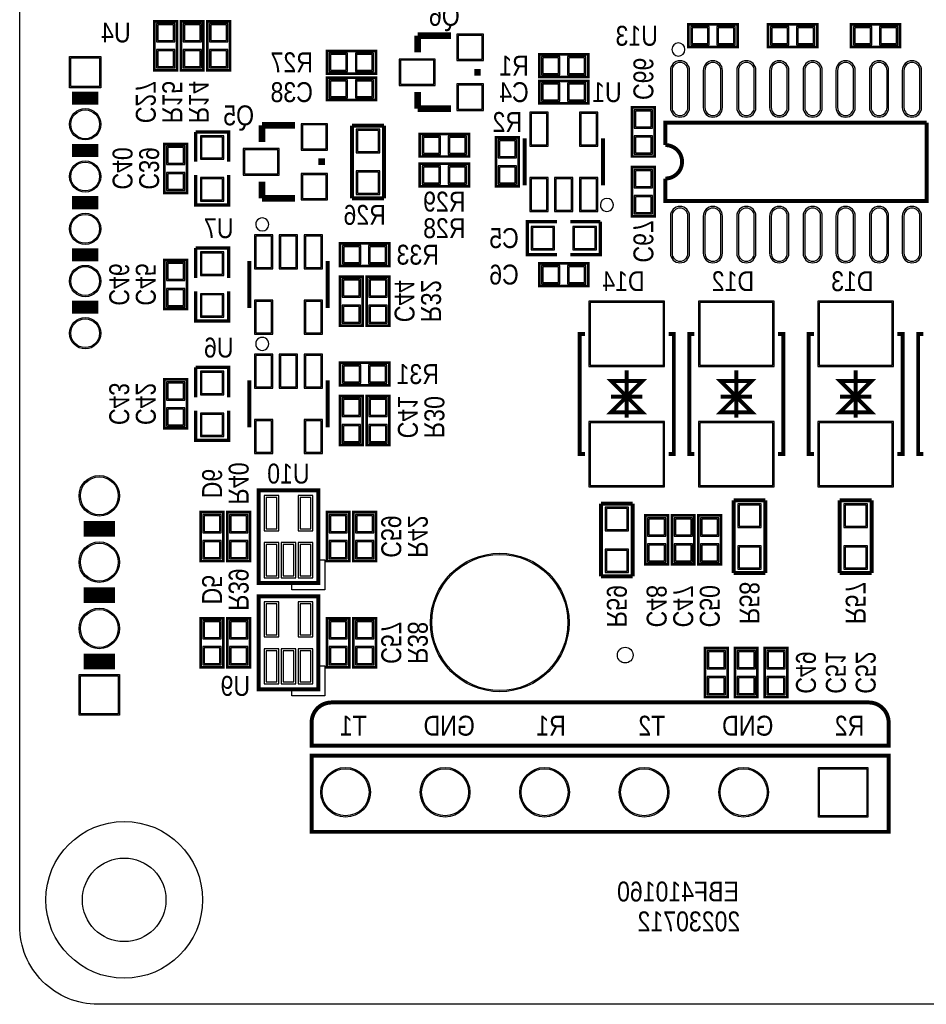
# Model space of a CAD drawing. Extents: x 0 to 137, y 0 to 82.
# Tile 1 of 8: x 0 to 35, y 0 to 38. Entities that reach past the tile are written whole.
import ezdxf
from ezdxf.enums import TextEntityAlignment as Align

# ---------------------------------------------------------------- set-up
doc = ezdxf.new("R2010")
doc.units = 0
for name, color, linetype in [('BG_OUTLINE', 3, 'CONTINUOUS'), ('BG_SILKSCREEN_BOTTOM', 51, 'CONTINUOUS'), ('PG_SILKSCREEN_BOTTOM', 150, 'CONTINUOUS'), ('PIN_BOTTOM', 12, 'CONTINUOUS'), ('PIN_SOLDERMASK_BOTTOM', 231, 'CONTINUOUS'), ('RD_SILKSCREEN_BOTTOM', 1, 'CONTINUOUS')]:
    doc.layers.add(name, color=color, linetype=linetype)

msp = doc.modelspace()

# ---------------------------------------------------------------- linework, layer by layer
at = {"layer": 'BG_OUTLINE'}
msp.add_lwpolyline([(2.999994, 81.999836), (133.999732, 81.999836, -0.414214), (136.999726, 78.999842), (136.999726, 2.999994, -0.414214), (133.999732, 0), (2.999994, 0, -0.414214), (0, 2.999994), (0, 78.999842, -0.414214)], format="xyb", close=True, dxfattribs=at)
at = {"layer": 'BG_SILKSCREEN_BOTTOM', "const_width": 0.1524}
msp.add_lwpolyline([(11.938, 11.557), (32.502348, 11.557, -0.414214), (33.264348, 10.795), (33.264348, 9.906), (11.176, 9.906), (11.176, 10.795, -0.414214), (11.938, 11.557)], format="xyb", dxfattribs=at)
msp.add_lwpolyline([(33.264348, 8.636), (33.264348, 6.604), (11.176, 6.604), (11.176, 9.525), (33.264348, 9.525), (33.264348, 8.636)], dxfattribs=at)
at = {"layer": 'PG_SILKSCREEN_BOTTOM'}
for points, const_width in [([(6.0198, 35.7632), (6.0198, 37.6428), (5.1562, 37.6428), (5.1562, 35.7632), (6.0198, 35.7632)], 0.1016), ([(6.1722, 37.6428), (6.1722, 35.7632), (7.0358, 35.7632), (7.0358, 37.6428), (6.1722, 37.6428)], 0.1016), ([(8.0518, 35.7632), (8.0518, 37.6428), (7.1882, 37.6428), (7.1882, 35.7632), (8.0518, 35.7632)], 0.1016), ([(27.4828, 37.5158), (25.6032, 37.5158), (25.6032, 36.6522), (27.4828, 36.6522), (27.4828, 37.5158)], 0.1016), ([(30.5308, 37.5158), (28.6512, 37.5158), (28.6512, 36.6522), (30.5308, 36.6522), (30.5308, 37.5158)], 0.1016), ([(31.8262, 36.6522), (33.7058, 36.6522), (33.7058, 37.5158), (31.8262, 37.5158), (31.8262, 36.6522)], 0.1016), ([(15.24, 36.449), (15.24, 37.084)], 0.254), ([(15.24, 37.084), (16.51, 37.084)], 0.254), ([(13.6398, 36.4998), (11.7602, 36.4998), (11.7602, 35.6362), (13.6398, 35.6362), (13.6398, 36.4998)], 0.1016), ([(21.7678, 36.3728), (19.8882, 36.3728), (19.8882, 35.5092), (21.7678, 35.5092), (21.7678, 36.3728)], 0.1016), ([(17.526, 35.814), (17.526, 35.56)], 0.254), ([(13.6398, 35.4838), (11.7602, 35.4838), (11.7602, 34.6202), (13.6398, 34.6202), (13.6398, 35.4838)], 0.1016), ([(19.8882, 34.4932), (21.7678, 34.4932), (21.7678, 35.3568), (19.8882, 35.3568), (19.8882, 34.4932)], 0.1016), ([(3.007995, 34.694089), (2.007997, 34.694089)], 0.499999), ([(15.24, 34.925), (15.24, 34.29)], 0.254), ([(15.24, 34.29), (16.51, 34.29)], 0.254), ([(23.4442, 34.3408), (23.4442, 32.4612), (24.3078, 32.4612), (24.3078, 34.3408), (23.4442, 34.3408)], 0.1016), ([(9.271, 33.02), (9.271, 33.655)], 0.254), ([(9.271, 33.655), (10.541, 33.655)], 0.254), ([(12.7254, 33.6423), (12.7254, 30.861)], 0.1524), ([(13.9446, 33.6423), (12.7254, 33.6423)], 0.1524), ([(13.9446, 30.861), (13.9446, 33.6423)], 0.1524), ([(24.71801, 33.257998), (24.71801, 33.757997), (34.71799, 33.757997)], 0.150012), ([(8.001, 32.258), (8.001, 33.401), (6.731, 33.401)], 0.127), ([(6.731, 33.401), (6.731, 32.258)], 0.127), ([(15.3162, 32.4612), (17.1958, 32.4612), (17.1958, 33.3248), (15.3162, 33.3248), (15.3162, 32.4612)], 0.1016), ([(19.1008, 31.3182), (19.1008, 33.1978), (18.2372, 33.1978), (18.2372, 31.3182), (19.1008, 31.3182)], 0.1016), ([(19.328003, 33.157998), (19.328003, 31.358002)], 0.150012), ([(22.327997, 31.358002), (22.327997, 33.157998)], 0.150012), ([(3.007995, 32.694093), (2.007997, 32.694093)], 0.499999), ([(5.5372, 32.9438), (5.5372, 31.0642), (6.4008, 31.0642), (6.4008, 32.9438), (5.5372, 32.9438)], 0.1016), ([(11.557, 32.385), (11.557, 32.131)], 0.254), ([(17.1958, 32.1818), (15.3162, 32.1818), (15.3162, 31.3182), (17.1958, 31.3182), (17.1958, 32.1818)], 0.1016), ([(24.3078, 30.1752), (24.3078, 32.0548), (23.4442, 32.0548), (23.4442, 30.1752), (24.3078, 30.1752)], 0.1016), ([(6.731, 31.75), (6.731, 30.607), (8.001, 30.607), (8.001, 31.75)], 0.127), ([(9.271, 31.496), (9.271, 30.861)], 0.254), ([(2.007997, 30.694097), (3.007995, 30.694097)], 0.499999), ([(9.271, 30.861), (10.541, 30.861)], 0.254), ([(12.7254, 30.861), (13.9446, 30.861)], 0.1524), ([(20.574, 29.972), (19.431, 29.972), (19.431, 28.702), (20.574, 28.702)], 0.127), ([(21.082, 28.702), (22.225, 28.702), (22.225, 29.972)], 0.127), ([(22.225, 29.972), (21.082, 29.972)], 0.127), ([(12.2682, 28.2702), (14.1478, 28.2702), (14.1478, 29.1338), (12.2682, 29.1338), (12.2682, 28.2702)], 0.1016), ([(2.007997, 28.694101), (3.007995, 28.694101)], 0.499999), ([(8.001, 27.813), (8.001, 28.956), (6.731, 28.956)], 0.127), ([(6.731, 28.956), (6.731, 27.813)], 0.127), ([(5.5372, 28.4988), (5.5372, 26.6192), (6.4008, 26.6192), (6.4008, 28.4988), (5.5372, 28.4988)], 0.1016), ([(8.787003, 28.458998), (8.787003, 26.659002)], 0.150012), ([(11.786997, 26.659002), (11.786997, 28.458998)], 0.150012), ([(21.7678, 28.3718), (19.8882, 28.3718), (19.8882, 27.5082), (21.7678, 27.5082), (21.7678, 28.3718)], 0.1016), ([(13.1318, 25.9842), (13.1318, 27.8638), (12.2682, 27.8638), (12.2682, 25.9842), (13.1318, 25.9842)], 0.1016), ([(13.2842, 27.8638), (13.2842, 25.9842), (14.1478, 25.9842), (14.1478, 27.8638), (13.2842, 27.8638)], 0.1016), ([(6.731, 27.305), (6.731, 26.162), (8.001, 26.162), (8.001, 27.305)], 0.127), ([(2.007997, 26.694105), (3.007995, 26.694105)], 0.499999), ([(21.641003, 25.667995), (21.441004, 25.667995), (21.441004, 21.068005), (21.641003, 21.068005)], 0.150012), ([(24.840997, 25.667995), (25.040996, 25.667995), (25.040996, 21.068005), (24.840997, 21.068005)], 0.150012), ([(25.832003, 25.667995), (25.632004, 25.667995), (25.632004, 21.068005), (25.832003, 21.068005)], 0.150012), ([(29.031997, 25.667995), (29.231996, 25.667995), (29.231996, 21.068005), (29.031997, 21.068005)], 0.150012), ([(30.404003, 25.667995), (30.204004, 25.667995), (30.204004, 21.068005), (30.404003, 21.068005)], 0.150012), ([(33.603997, 25.667995), (33.803996, 25.667995), (33.803996, 21.068005), (33.603997, 21.068005)], 0.150012), ([(34.595003, 25.667995), (34.395004, 25.667995), (34.395004, 21.068005), (34.595003, 21.068005)], 0.150012), ([(12.2682, 23.6982), (14.1478, 23.6982), (14.1478, 24.5618), (12.2682, 24.5618), (12.2682, 23.6982)], 0.1016), ([(8.001, 23.241), (8.001, 24.384), (6.731, 24.384)], 0.127), ([(6.731, 24.384), (6.731, 23.241)], 0.127), ([(23.241, 24.267998), (23.241, 22.468002)], 0.150012), ([(27.432, 24.267998), (27.432, 22.468002)], 0.150012), ([(32.004, 24.267998), (32.004, 22.468002)], 0.150012), ([(5.5372, 23.9268), (5.5372, 22.0472), (6.4008, 22.0472), (6.4008, 23.9268), (5.5372, 23.9268)], 0.1016), ([(8.787003, 23.886998), (8.787003, 22.087002)], 0.150012), ([(11.786997, 22.087002), (11.786997, 23.886998)], 0.150012), ([(22.641001, 23.867999), (23.840999, 23.867999), (23.241, 23.268), (22.641001, 23.867999)], 0.150012), ([(26.832001, 23.867999), (28.031999, 23.867999), (27.432, 23.268), (26.832001, 23.867999)], 0.150012), ([(31.404001, 23.867999), (32.603999, 23.867999), (32.004, 23.268), (31.404001, 23.867999)], 0.150012), ([(23.840999, 22.668001), (22.641001, 22.668001), (23.241, 23.268), (23.840999, 22.668001)], 0.150012), ([(28.031999, 22.668001), (26.832001, 22.668001), (27.432, 23.268), (28.031999, 22.668001)], 0.150012), ([(32.603999, 22.668001), (31.404001, 22.668001), (32.004, 23.268), (32.603999, 22.668001)], 0.150012), ([(13.1318, 21.4122), (13.1318, 23.2918), (12.2682, 23.2918), (12.2682, 21.4122), (13.1318, 21.4122)], 0.1016), ([(13.2842, 23.2918), (13.2842, 21.4122), (14.1478, 21.4122), (14.1478, 23.2918), (13.2842, 23.2918)], 0.1016), ([(22.641001, 23.268), (23.840999, 23.268)], 0.150012), ([(23.840999, 23.268), (22.641001, 23.268)], 0.150012), ([(26.832001, 23.268), (28.031999, 23.268)], 0.150012), ([(28.031999, 23.268), (26.832001, 23.268)], 0.150012), ([(31.404001, 23.268), (32.603999, 23.268)], 0.150012), ([(32.603999, 23.268), (31.404001, 23.268)], 0.150012), ([(6.731, 22.733), (6.731, 21.59), (8.001, 21.59), (8.001, 22.733)], 0.127), ([(11.43, 19.685), (9.144, 19.685), (9.144, 16.129), (11.43, 16.129), (11.43, 19.685)], 0.1524), ([(22.2504, 19.1643), (22.2504, 16.383)], 0.1524), ([(23.4696, 19.1643), (22.2504, 19.1643)], 0.1524), ([(23.4696, 16.383), (23.4696, 19.1643)], 0.1524), ([(27.3304, 19.2913), (27.3304, 16.51)], 0.1524), ([(28.5496, 19.2913), (27.3304, 19.2913)], 0.1524), ([(28.5496, 16.51), (28.5496, 19.2913)], 0.1524), ([(31.3944, 19.2913), (31.3944, 16.51)], 0.1524), ([(32.6136, 19.2913), (31.3944, 19.2913)], 0.1524), ([(32.6136, 16.51), (32.6136, 19.2913)], 0.1524), ([(6.9342, 18.8468), (6.9342, 16.9672), (7.7978, 16.9672), (7.7978, 18.8468), (6.9342, 18.8468)], 0.1016), ([(8.8138, 16.9672), (8.8138, 18.8468), (7.9502, 18.8468), (7.9502, 16.9672), (8.8138, 16.9672)], 0.1016), ([(11.7602, 18.8468), (11.7602, 16.9672), (12.6238, 16.9672), (12.6238, 18.8468), (11.7602, 18.8468)], 0.1016), ([(12.7762, 18.8468), (12.7762, 16.9672), (13.6398, 16.9672), (13.6398, 18.8468), (12.7762, 18.8468)], 0.1016), ([(2.448001, 18.200141), (3.647999, 18.200141)], 0.599999), ([(24.8158, 16.8402), (24.8158, 18.7198), (23.9522, 18.7198), (23.9522, 16.8402), (24.8158, 16.8402)], 0.1016), ([(25.8318, 16.8402), (25.8318, 18.7198), (24.9682, 18.7198), (24.9682, 16.8402), (25.8318, 16.8402)], 0.1016), ([(26.8478, 16.8402), (26.8478, 18.7198), (25.9842, 18.7198), (25.9842, 16.8402), (26.8478, 16.8402)], 0.1016), ([(22.2504, 16.383), (23.4696, 16.383)], 0.1524), ([(27.3304, 16.51), (28.5496, 16.51)], 0.1524), ([(31.3944, 16.51), (32.6136, 16.51)], 0.1524), ([(3.647999, 15.660141), (2.448001, 15.660141)], 0.599999), ([(11.43, 15.621), (9.144, 15.621), (9.144, 12.065), (11.43, 12.065), (11.43, 15.621)], 0.1524), ([(6.9342, 14.7828), (6.9342, 12.9032), (7.7978, 12.9032), (7.7978, 14.7828), (6.9342, 14.7828)], 0.1016), ([(8.8138, 12.9032), (8.8138, 14.7828), (7.9502, 14.7828), (7.9502, 12.9032), (8.8138, 12.9032)], 0.1016), ([(11.7602, 14.7828), (11.7602, 12.9032), (12.6238, 12.9032), (12.6238, 14.7828), (11.7602, 14.7828)], 0.1016), ([(12.7762, 14.7828), (12.7762, 12.9032), (13.6398, 12.9032), (13.6398, 14.7828), (12.7762, 14.7828)], 0.1016), ([(26.2382, 13.6398), (26.2382, 11.7602), (27.1018, 11.7602), (27.1018, 13.6398), (26.2382, 13.6398)], 0.1016), ([(28.2448, 11.7602), (28.2448, 13.6398), (27.3812, 13.6398), (27.3812, 11.7602), (28.2448, 11.7602)], 0.1016), ([(28.5242, 13.6398), (28.5242, 11.7602), (29.3878, 11.7602), (29.3878, 13.6398), (28.5242, 13.6398)], 0.1016), ([(3.647999, 13.120141), (2.448001, 13.120141)], 0.599999)]:
    msp.add_lwpolyline(points, dxfattribs=dict(at, const_width=const_width))
for points in [[(25.467996, 36.557991, 1), (24.968004, 36.558009, 1)], [(22.728987, 30.607, 1), (22.229017, 30.606991, 1)], [(9.536989, 29.858995, 1), (9.037011, 29.859005, 1)], [(9.536989, 25.286995, 1), (9.037011, 25.287005, 1)]]:
    msp.add_lwpolyline(points, format="xyb", close=True, dxfattribs=at)
at = {"layer": 'PG_SILKSCREEN_BOTTOM', "const_width": 0.150012}
msp.add_lwpolyline([(34.71799, 33.757997), (34.71799, 30.758003), (24.71801, 30.758003), (24.71801, 31.617895, 0.999984), (24.71801, 32.898105), (24.71801, 33.257998)], format="xyb", dxfattribs=at)
at = {"layer": 'PG_SILKSCREEN_BOTTOM'}
for points in [[(11.43, 17.018), (11.684, 17.018), (11.684, 15.875), (10.414, 15.875), (10.414, 16.129), (11.43, 16.129)], [(11.43, 12.954), (11.684, 12.954), (11.684, 11.811), (10.414, 11.811), (10.414, 12.065), (11.43, 12.065)]]:
    msp.add_lwpolyline(points, close=True, dxfattribs=at)
at = {"layer": 'PIN_BOTTOM'}
for points in [[(5.288305, 36.903177), (5.887695, 36.903177), (5.887695, 37.502567), (5.288305, 37.502567)], [(6.903695, 37.502567), (6.304305, 37.502567), (6.304305, 36.903177), (6.903695, 36.903177)], [(7.320305, 36.903177), (7.919695, 36.903177), (7.919695, 37.502567), (7.320305, 37.502567)], [(26.342823, 36.784305), (26.342823, 37.383695), (25.743433, 37.383695), (25.743433, 36.784305)], [(27.342567, 36.784305), (27.342567, 37.383695), (26.743177, 37.383695), (26.743177, 36.784305)], [(29.390823, 36.784305), (29.390823, 37.383695), (28.791433, 37.383695), (28.791433, 36.784305)], [(30.390567, 36.784305), (30.390567, 37.383695), (29.791177, 37.383695), (29.791177, 36.784305)], [(31.966433, 37.383695), (31.966433, 36.784305), (32.565823, 36.784305), (32.565823, 37.383695)], [(32.966177, 37.383695), (32.966177, 36.784305), (33.565567, 36.784305), (33.565567, 37.383695)], [(17.7038, 37.0967), (16.7894, 37.0967), (16.7894, 36.1823), (17.7038, 36.1823)], [(1.957997, 36.244085), (3.057995, 36.244085), (3.057995, 35.144088), (1.957997, 35.144088)], [(5.288305, 35.903433), (5.887695, 35.903433), (5.887695, 36.502823), (5.288305, 36.502823)], [(6.903695, 36.502823), (6.304305, 36.502823), (6.304305, 35.903433), (6.903695, 35.903433)], [(7.320305, 35.903433), (7.919695, 35.903433), (7.919695, 36.502823), (7.320305, 36.502823)], [(12.499823, 35.768305), (12.499823, 36.367695), (11.900433, 36.367695), (11.900433, 35.768305)], [(13.499567, 35.768305), (13.499567, 36.367695), (12.900177, 36.367695), (12.900177, 35.768305)], [(20.627823, 35.641305), (20.627823, 36.240695), (20.028433, 36.240695), (20.028433, 35.641305)], [(21.627567, 35.641305), (21.627567, 36.240695), (21.028177, 36.240695), (21.028177, 35.641305)], [(15.8496, 36.1442), (14.5796, 36.1442), (14.5796, 35.2298), (15.8496, 35.2298)], [(12.499823, 34.752305), (12.499823, 35.351695), (11.900433, 35.351695), (11.900433, 34.752305)], [(13.499567, 34.752305), (13.499567, 35.351695), (12.900177, 35.351695), (12.900177, 34.752305)], [(17.7038, 35.1917), (16.7894, 35.1917), (16.7894, 34.2773), (17.7038, 34.2773)], [(20.028433, 35.224695), (20.028433, 34.625305), (20.627823, 34.625305), (20.627823, 35.224695)], [(21.028177, 35.224695), (21.028177, 34.625305), (21.627567, 34.625305), (21.627567, 35.224695)], [(20.177684, 32.908545), (20.177684, 34.10745), (19.578295, 34.10745), (19.578295, 32.908545)], [(22.077705, 32.908545), (22.077705, 34.10745), (21.478316, 34.10745), (21.478316, 32.908545)], [(24.175695, 34.200567), (23.576305, 34.200567), (23.576305, 33.601177), (24.175695, 33.601177)], [(11.7348, 33.6677), (10.8204, 33.6677), (10.8204, 32.7533), (11.7348, 32.7533)], [(7.76605, 33.20415), (6.96595, 33.20415), (6.96595, 32.40405), (7.76605, 32.40405)], [(13.73505, 33.45815), (12.93495, 33.45815), (12.93495, 32.65805), (13.73505, 32.65805)], [(15.456433, 33.192695), (15.456433, 32.593305), (16.055823, 32.593305), (16.055823, 33.192695)], [(16.456177, 33.192695), (16.456177, 32.593305), (17.055567, 32.593305), (17.055567, 33.192695)], [(24.175695, 33.200823), (23.576305, 33.200823), (23.576305, 32.601433), (24.175695, 32.601433)], [(6.268695, 32.803567), (5.669305, 32.803567), (5.669305, 32.204177), (6.268695, 32.204177)], [(18.369305, 32.458177), (18.968695, 32.458177), (18.968695, 33.057567), (18.369305, 33.057567)], [(9.8806, 32.7152), (8.6106, 32.7152), (8.6106, 31.8008), (9.8806, 31.8008)], [(16.055823, 31.450305), (16.055823, 32.049695), (15.456433, 32.049695), (15.456433, 31.450305)], [(17.055567, 31.450305), (17.055567, 32.049695), (16.456177, 32.049695), (16.456177, 31.450305)], [(18.369305, 31.458433), (18.968695, 31.458433), (18.968695, 32.057823), (18.369305, 32.057823)], [(6.268695, 31.803823), (5.669305, 31.803823), (5.669305, 31.204433), (6.268695, 31.204433)], [(11.7348, 31.7627), (10.8204, 31.7627), (10.8204, 30.8483), (11.7348, 30.8483)], [(13.73505, 31.85795), (12.93495, 31.85795), (12.93495, 31.05785), (13.73505, 31.05785)], [(23.576305, 31.315177), (24.175695, 31.315177), (24.175695, 31.914567), (23.576305, 31.914567)], [(7.76605, 31.60395), (6.96595, 31.60395), (6.96595, 30.80385), (7.76605, 30.80385)], [(20.177684, 30.408524), (20.177684, 31.60743), (19.578295, 31.60743), (19.578295, 30.408524)], [(21.127695, 30.408524), (21.127695, 31.60743), (20.528305, 31.60743), (20.528305, 30.408524)], [(22.077705, 30.408524), (22.077705, 31.60743), (21.478316, 31.60743), (21.478316, 30.408524)], [(23.576305, 30.315433), (24.175695, 30.315433), (24.175695, 30.914823), (23.576305, 30.914823)], [(9.037295, 29.408463), (9.037295, 28.209557), (9.636684, 28.209557), (9.636684, 29.408463)], [(9.987305, 29.408463), (9.987305, 28.209557), (10.586695, 28.209557), (10.586695, 29.408463)], [(10.937316, 29.408463), (10.937316, 28.209557), (11.536705, 28.209557), (11.536705, 29.408463)], [(20.42795, 28.93695), (20.42795, 29.73705), (19.62785, 29.73705), (19.62785, 28.93695)], [(22.02815, 28.93695), (22.02815, 29.73705), (21.22805, 29.73705), (21.22805, 28.93695)], [(7.76605, 28.75915), (6.96595, 28.75915), (6.96595, 27.95905), (7.76605, 27.95905)], [(12.408433, 29.001695), (12.408433, 28.402305), (13.007823, 28.402305), (13.007823, 29.001695)], [(13.408177, 29.001695), (13.408177, 28.402305), (14.007567, 28.402305), (14.007567, 29.001695)], [(6.268695, 28.358567), (5.669305, 28.358567), (5.669305, 27.759177), (6.268695, 27.759177)], [(20.627823, 27.640305), (20.627823, 28.239695), (20.028433, 28.239695), (20.028433, 27.640305)], [(21.627567, 27.640305), (21.627567, 28.239695), (21.028177, 28.239695), (21.028177, 27.640305)], [(12.400305, 27.124177), (12.999695, 27.124177), (12.999695, 27.723567), (12.400305, 27.723567)], [(14.015695, 27.723567), (13.416305, 27.723567), (13.416305, 27.124177), (14.015695, 27.124177)], [(6.268695, 27.358823), (5.669305, 27.358823), (5.669305, 26.759433), (6.268695, 26.759433)], [(7.76605, 27.15895), (6.96595, 27.15895), (6.96595, 26.35885), (7.76605, 26.35885)], [(9.037295, 26.908443), (9.037295, 25.709537), (9.636684, 25.709537), (9.636684, 26.908443)], [(10.937316, 26.908443), (10.937316, 25.709537), (11.536705, 25.709537), (11.536705, 26.908443)], [(24.640997, 26.867993), (21.841003, 26.867993), (21.841003, 24.467998), (24.640997, 24.467998)], [(28.831997, 26.867993), (26.032003, 26.867993), (26.032003, 24.467998), (28.831997, 24.467998)], [(33.403997, 26.867993), (30.604003, 26.867993), (30.604003, 24.467998), (33.403997, 24.467998)], [(12.400305, 26.124433), (12.999695, 26.124433), (12.999695, 26.723823), (12.400305, 26.723823)], [(14.015695, 26.723823), (13.416305, 26.723823), (13.416305, 26.124433), (14.015695, 26.124433)], [(9.037295, 24.836463), (9.037295, 23.637557), (9.636684, 23.637557), (9.636684, 24.836463)], [(9.987305, 24.836463), (9.987305, 23.637557), (10.586695, 23.637557), (10.586695, 24.836463)], [(10.937316, 24.836463), (10.937316, 23.637557), (11.536705, 23.637557), (11.536705, 24.836463)], [(7.76605, 24.18715), (6.96595, 24.18715), (6.96595, 23.38705), (7.76605, 23.38705)], [(12.408433, 24.429695), (12.408433, 23.830305), (13.007823, 23.830305), (13.007823, 24.429695)], [(13.408177, 24.429695), (13.408177, 23.830305), (14.007567, 23.830305), (14.007567, 24.429695)], [(6.268695, 23.786567), (5.669305, 23.786567), (5.669305, 23.187177), (6.268695, 23.187177)], [(12.400305, 22.552177), (12.999695, 22.552177), (12.999695, 23.151567), (12.400305, 23.151567)], [(14.015695, 23.151567), (13.416305, 23.151567), (13.416305, 22.552177), (14.015695, 22.552177)], [(6.268695, 22.786823), (5.669305, 22.786823), (5.669305, 22.187433), (6.268695, 22.187433)], [(7.76605, 22.58695), (6.96595, 22.58695), (6.96595, 21.78685), (7.76605, 21.78685)], [(9.037295, 22.336443), (9.037295, 21.137537), (9.636684, 21.137537), (9.636684, 22.336443)], [(10.937316, 22.336443), (10.937316, 21.137537), (11.536705, 21.137537), (11.536705, 22.336443)], [(24.640997, 22.268002), (21.841003, 22.268002), (21.841003, 19.868007), (24.640997, 19.868007)], [(28.831997, 22.268002), (26.032003, 22.268002), (26.032003, 19.868007), (28.831997, 19.868007)], [(33.403997, 22.268002), (30.604003, 22.268002), (30.604003, 19.868007), (33.403997, 19.868007)], [(12.400305, 21.552433), (12.999695, 21.552433), (12.999695, 22.151823), (12.400305, 22.151823)], [(14.015695, 22.151823), (13.416305, 22.151823), (13.416305, 21.552433), (14.015695, 21.552433)], [(9.840189, 18.209997), (9.840189, 19.403797), (9.433789, 19.403797), (9.433789, 18.209997)], [(11.140211, 18.209997), (11.140211, 19.403797), (10.733811, 19.403797), (10.733811, 18.209997)], [(23.26005, 18.98015), (22.45995, 18.98015), (22.45995, 18.18005), (23.26005, 18.18005)], [(28.34005, 19.10715), (27.53995, 19.10715), (27.53995, 18.30705), (28.34005, 18.30705)], [(32.40405, 19.10715), (31.60395, 19.10715), (31.60395, 18.30705), (32.40405, 18.30705)], [(7.665695, 18.706567), (7.066305, 18.706567), (7.066305, 18.107177), (7.665695, 18.107177)], [(8.082305, 18.107177), (8.681695, 18.107177), (8.681695, 18.706567), (8.082305, 18.706567)], [(12.491695, 18.706567), (11.892305, 18.706567), (11.892305, 18.107177), (12.491695, 18.107177)], [(13.507695, 18.706567), (12.908305, 18.706567), (12.908305, 18.107177), (13.507695, 18.107177)], [(24.084305, 17.980177), (24.683695, 17.980177), (24.683695, 18.579567), (24.084305, 18.579567)], [(25.100305, 17.980177), (25.699695, 17.980177), (25.699695, 18.579567), (25.100305, 18.579567)], [(26.116305, 17.980177), (26.715695, 17.980177), (26.715695, 18.579567), (26.116305, 18.579567)], [(7.665695, 17.706823), (7.066305, 17.706823), (7.066305, 17.107433), (7.665695, 17.107433)], [(8.082305, 17.107433), (8.681695, 17.107433), (8.681695, 17.706823), (8.082305, 17.706823)], [(9.840189, 16.410203), (9.840189, 17.604003), (9.433789, 17.604003), (9.433789, 16.410203)], [(10.4902, 16.410203), (10.4902, 17.604003), (10.0838, 17.604003), (10.0838, 16.410203)], [(11.140211, 16.410203), (11.140211, 17.604003), (10.733811, 17.604003), (10.733811, 16.410203)], [(12.491695, 17.706823), (11.892305, 17.706823), (11.892305, 17.107433), (12.491695, 17.107433)], [(13.507695, 17.706823), (12.908305, 17.706823), (12.908305, 17.107433), (13.507695, 17.107433)], [(23.26005, 17.37995), (22.45995, 17.37995), (22.45995, 16.57985), (23.26005, 16.57985)], [(24.084305, 16.980433), (24.683695, 16.980433), (24.683695, 17.579823), (24.084305, 17.579823)], [(25.100305, 16.980433), (25.699695, 16.980433), (25.699695, 17.579823), (25.100305, 17.579823)], [(26.116305, 16.980433), (26.715695, 16.980433), (26.715695, 17.579823), (26.116305, 17.579823)], [(28.34005, 17.50695), (27.53995, 17.50695), (27.53995, 16.70685), (28.34005, 16.70685)], [(32.40405, 17.50695), (31.60395, 17.50695), (31.60395, 16.70685), (32.40405, 16.70685)], [(9.840189, 14.145997), (9.840189, 15.339797), (9.433789, 15.339797), (9.433789, 14.145997)], [(11.140211, 14.145997), (11.140211, 15.339797), (10.733811, 15.339797), (10.733811, 14.145997)], [(7.665695, 14.642567), (7.066305, 14.642567), (7.066305, 14.043177), (7.665695, 14.043177)], [(8.082305, 14.043177), (8.681695, 14.043177), (8.681695, 14.642567), (8.082305, 14.642567)], [(12.491695, 14.642567), (11.892305, 14.642567), (11.892305, 14.043177), (12.491695, 14.043177)], [(13.507695, 14.642567), (12.908305, 14.642567), (12.908305, 14.043177), (13.507695, 14.043177)], [(7.665695, 13.642823), (7.066305, 13.642823), (7.066305, 13.043433), (7.665695, 13.043433)], [(8.082305, 13.043433), (8.681695, 13.043433), (8.681695, 13.642823), (8.082305, 13.642823)], [(12.491695, 13.642823), (11.892305, 13.642823), (11.892305, 13.043433), (12.491695, 13.043433)], [(13.507695, 13.642823), (12.908305, 13.642823), (12.908305, 13.043433), (13.507695, 13.043433)], [(9.840189, 12.346203), (9.840189, 13.540003), (9.433789, 13.540003), (9.433789, 12.346203)], [(10.4902, 12.346203), (10.4902, 13.540003), (10.0838, 13.540003), (10.0838, 12.346203)], [(11.140211, 12.346203), (11.140211, 13.540003), (10.733811, 13.540003), (10.733811, 12.346203)], [(26.969695, 13.499567), (26.370305, 13.499567), (26.370305, 12.900177), (26.969695, 12.900177)], [(27.513305, 12.900177), (28.112695, 12.900177), (28.112695, 13.499567), (27.513305, 13.499567)], [(29.255695, 13.499567), (28.656305, 13.499567), (28.656305, 12.900177), (29.255695, 12.900177)], [(3.773005, 11.125137), (2.322995, 11.125137), (2.322995, 12.575146), (3.773005, 12.575146)], [(26.969695, 12.499823), (26.370305, 12.499823), (26.370305, 11.900433), (26.969695, 11.900433)], [(27.513305, 11.900433), (28.112695, 11.900433), (28.112695, 12.499823), (27.513305, 12.499823)], [(29.255695, 12.499823), (28.656305, 12.499823), (28.656305, 11.900433), (29.255695, 11.900433)], [(32.424954, 9.018981), (32.424954, 7.218985), (30.624958, 7.218985), (30.624958, 9.018981)]]:
    msp.add_lwpolyline(points, close=True, dxfattribs=at)
for points in [[(25.582905, 34.335695), (25.582905, 35.758095, 1), (24.973305, 35.758095), (24.973305, 34.335695, 1)], [(26.842695, 34.335695), (26.842695, 35.758095, 1), (26.233095, 35.758095), (26.233095, 34.335695, 1)], [(28.122905, 34.335695), (28.122905, 35.758095, 1), (27.513305, 35.758095), (27.513305, 34.335695, 1)], [(29.382695, 34.335695), (29.382695, 35.758095, 1), (28.773095, 35.758095), (28.773095, 34.335695, 1)], [(30.662905, 34.335695), (30.662905, 35.758095, 1), (30.053305, 35.758095), (30.053305, 34.335695, 1)], [(31.922695, 34.335695), (31.922695, 35.758095, 1), (31.313095, 35.758095), (31.313095, 34.335695, 1)], [(33.202905, 34.335695), (33.202905, 35.758095, 1), (32.593305, 35.758095), (32.593305, 34.335695, 1)], [(34.462695, 34.335695), (34.462695, 35.758095, 1), (33.853095, 35.758095), (33.853095, 34.335695, 1)], [(25.582905, 28.757905), (25.582905, 30.180305, 1), (24.973305, 30.180305), (24.973305, 28.757905, 1)], [(26.842695, 28.757905), (26.842695, 30.180305, 1), (26.233095, 30.180305), (26.233095, 28.757905, 1)], [(28.122905, 28.757905), (28.122905, 30.180305, 1), (27.513305, 30.180305), (27.513305, 28.757905, 1)], [(29.382695, 28.757905), (29.382695, 30.180305, 1), (28.773095, 30.180305), (28.773095, 28.757905, 1)], [(30.662905, 28.757905), (30.662905, 30.180305, 1), (30.053305, 30.180305), (30.053305, 28.757905, 1)], [(31.922695, 28.757905), (31.922695, 30.180305, 1), (31.313095, 30.180305), (31.313095, 28.757905, 1)], [(33.202905, 28.757905), (33.202905, 30.180305, 1), (32.593305, 30.180305), (32.593305, 28.757905, 1)], [(34.462695, 28.757905), (34.462695, 30.180305, 1), (33.853095, 30.180305), (33.853095, 28.757905, 1)]]:
    msp.add_lwpolyline(points, format="xyb", close=True, dxfattribs=at)
for centre, radius in [((2.507996, 33.694091), 0.549999), ((2.507996, 31.694095), 0.549999), ((2.507996, 29.694099), 0.549999), ((2.507996, 27.694103), 0.549999), ((2.507996, 25.694107), 0.549999), ((3.048, 19.470141), 0.725005), ((3.048, 16.930141), 0.725005), ((18.379948, 14.61897), 2.599995), ((3.048, 14.390141), 0.725005), ((23.179811, 13.36896), 0.299999), ((12.474956, 8.118983), 0.899998), ((16.284956, 8.118983), 0.899998), ((20.094956, 8.118983), 0.899998), ((23.904956, 8.118983), 0.899998), ((27.714956, 8.118983), 0.899998), ((3.999992, 3.999992), 1.599997)]:
    msp.add_circle(centre, radius, dxfattribs=at)
at = {"layer": 'PIN_SOLDERMASK_BOTTOM'}
for points in [[(5.237505, 36.852377), (5.938495, 36.852377), (5.938495, 37.553367), (5.237505, 37.553367)], [(6.954495, 37.553367), (6.253505, 37.553367), (6.253505, 36.852377), (6.954495, 36.852377)], [(7.269505, 36.852377), (7.970495, 36.852377), (7.970495, 37.553367), (7.269505, 37.553367)], [(26.393623, 36.733505), (26.393623, 37.434495), (25.692633, 37.434495), (25.692633, 36.733505)], [(27.393367, 36.733505), (27.393367, 37.434495), (26.692377, 37.434495), (26.692377, 36.733505)], [(29.441623, 36.733505), (29.441623, 37.434495), (28.740633, 37.434495), (28.740633, 36.733505)], [(30.441367, 36.733505), (30.441367, 37.434495), (29.740377, 37.434495), (29.740377, 36.733505)], [(31.915633, 37.434495), (31.915633, 36.733505), (32.616623, 36.733505), (32.616623, 37.434495)], [(32.915377, 37.434495), (32.915377, 36.733505), (33.616367, 36.733505), (33.616367, 37.434495)], [(17.753838, 37.146738), (16.739362, 37.146738), (16.739362, 36.132262), (17.753838, 36.132262)], [(1.907997, 36.294085), (3.107995, 36.294085), (3.107995, 35.094088), (1.907997, 35.094088)], [(5.237505, 35.852633), (5.938495, 35.852633), (5.938495, 36.553623), (5.237505, 36.553623)], [(6.954495, 36.553623), (6.253505, 36.553623), (6.253505, 35.852633), (6.954495, 35.852633)], [(7.269505, 35.852633), (7.970495, 35.852633), (7.970495, 36.553623), (7.269505, 36.553623)], [(12.550623, 35.717505), (12.550623, 36.418495), (11.849633, 36.418495), (11.849633, 35.717505)], [(13.550367, 35.717505), (13.550367, 36.418495), (12.849377, 36.418495), (12.849377, 35.717505)], [(15.899638, 36.194238), (14.529562, 36.194238), (14.529562, 35.179762), (15.899638, 35.179762)], [(20.678623, 35.590505), (20.678623, 36.291495), (19.977633, 36.291495), (19.977633, 35.590505)], [(21.678367, 35.590505), (21.678367, 36.291495), (20.977377, 36.291495), (20.977377, 35.590505)], [(12.550623, 34.701505), (12.550623, 35.402495), (11.849633, 35.402495), (11.849633, 34.701505)], [(13.550367, 34.701505), (13.550367, 35.402495), (12.849377, 35.402495), (12.849377, 34.701505)], [(17.753838, 35.241738), (16.739362, 35.241738), (16.739362, 34.227262), (17.753838, 34.227262)], [(19.977633, 35.275495), (19.977633, 34.574505), (20.678623, 34.574505), (20.678623, 35.275495)], [(20.977377, 35.275495), (20.977377, 34.574505), (21.678367, 34.574505), (21.678367, 35.275495)], [(20.228484, 32.857745), (20.228484, 34.15825), (19.527495, 34.15825), (19.527495, 32.857745)], [(22.128505, 32.857745), (22.128505, 34.15825), (21.427516, 34.15825), (21.427516, 32.857745)], [(24.226495, 34.251367), (23.525505, 34.251367), (23.525505, 33.550377), (24.226495, 33.550377)], [(11.784838, 33.717738), (10.770362, 33.717738), (10.770362, 32.703262), (11.784838, 32.703262)], [(7.815961, 33.254061), (6.916039, 33.254061), (6.916039, 32.354139), (7.815961, 32.354139)], [(13.784961, 33.508061), (12.885039, 33.508061), (12.885039, 32.608139), (13.784961, 32.608139)], [(15.405633, 33.243495), (15.405633, 32.542505), (16.106623, 32.542505), (16.106623, 33.243495)], [(16.405377, 33.243495), (16.405377, 32.542505), (17.106367, 32.542505), (17.106367, 33.243495)], [(24.226495, 33.251623), (23.525505, 33.251623), (23.525505, 32.550633), (24.226495, 32.550633)], [(6.319495, 32.854367), (5.618505, 32.854367), (5.618505, 32.153377), (6.319495, 32.153377)], [(18.318505, 32.407377), (19.019495, 32.407377), (19.019495, 33.108367), (18.318505, 33.108367)], [(9.930638, 32.765238), (8.560562, 32.765238), (8.560562, 31.750762), (9.930638, 31.750762)], [(16.106623, 31.399505), (16.106623, 32.100495), (15.405633, 32.100495), (15.405633, 31.399505)], [(17.106367, 31.399505), (17.106367, 32.100495), (16.405377, 32.100495), (16.405377, 31.399505)], [(18.318505, 31.407633), (19.019495, 31.407633), (19.019495, 32.108623), (18.318505, 32.108623)], [(6.319495, 31.854623), (5.618505, 31.854623), (5.618505, 31.153633), (6.319495, 31.153633)], [(11.784838, 31.812738), (10.770362, 31.812738), (10.770362, 30.798262), (11.784838, 30.798262)], [(13.784961, 31.907861), (12.885039, 31.907861), (12.885039, 31.007939), (13.784961, 31.007939)], [(23.525505, 31.264377), (24.226495, 31.264377), (24.226495, 31.965367), (23.525505, 31.965367)], [(7.815961, 31.653861), (6.916039, 31.653861), (6.916039, 30.753939), (7.815961, 30.753939)], [(20.228484, 30.357724), (20.228484, 31.65823), (19.527495, 31.65823), (19.527495, 30.357724)], [(21.178495, 30.357724), (21.178495, 31.65823), (20.477505, 31.65823), (20.477505, 30.357724)], [(22.128505, 30.357724), (22.128505, 31.65823), (21.427516, 31.65823), (21.427516, 30.357724)], [(23.525505, 30.264633), (24.226495, 30.264633), (24.226495, 30.965623), (23.525505, 30.965623)], [(20.477861, 28.887039), (20.477861, 29.786961), (19.577939, 29.786961), (19.577939, 28.887039)], [(22.078061, 28.887039), (22.078061, 29.786961), (21.178139, 29.786961), (21.178139, 28.887039)], [(8.986495, 29.459263), (8.986495, 28.158757), (9.687484, 28.158757), (9.687484, 29.459263)], [(9.936505, 29.459263), (9.936505, 28.158757), (10.637495, 28.158757), (10.637495, 29.459263)], [(10.886516, 29.459263), (10.886516, 28.158757), (11.587505, 28.158757), (11.587505, 29.459263)], [(12.357633, 29.052495), (12.357633, 28.351505), (13.058623, 28.351505), (13.058623, 29.052495)], [(13.357377, 29.052495), (13.357377, 28.351505), (14.058367, 28.351505), (14.058367, 29.052495)], [(7.815961, 28.809061), (6.916039, 28.809061), (6.916039, 27.909139), (7.815961, 27.909139)], [(6.319495, 28.409367), (5.618505, 28.409367), (5.618505, 27.708377), (6.319495, 27.708377)], [(20.678623, 27.589505), (20.678623, 28.290495), (19.977633, 28.290495), (19.977633, 27.589505)], [(21.678367, 27.589505), (21.678367, 28.290495), (20.977377, 28.290495), (20.977377, 27.589505)], [(12.349505, 27.073377), (13.050495, 27.073377), (13.050495, 27.774367), (12.349505, 27.774367)], [(14.066495, 27.774367), (13.365505, 27.774367), (13.365505, 27.073377), (14.066495, 27.073377)], [(6.319495, 27.409623), (5.618505, 27.409623), (5.618505, 26.708633), (6.319495, 26.708633)], [(7.815961, 27.208861), (6.916039, 27.208861), (6.916039, 26.308939), (7.815961, 26.308939)], [(8.986495, 26.959242), (8.986495, 25.658737), (9.687484, 25.658737), (9.687484, 26.959242)], [(10.886516, 26.959242), (10.886516, 25.658737), (11.587505, 25.658737), (11.587505, 26.959242)], [(12.349505, 26.073633), (13.050495, 26.073633), (13.050495, 26.774623), (12.349505, 26.774623)], [(14.066495, 26.774623), (13.365505, 26.774623), (13.365505, 26.073633), (14.066495, 26.073633)], [(24.690997, 26.917993), (21.791003, 26.917993), (21.791003, 24.417998), (24.690997, 24.417998)], [(28.881997, 26.917993), (25.982003, 26.917993), (25.982003, 24.417998), (28.881997, 24.417998)], [(33.453997, 26.917993), (30.554003, 26.917993), (30.554003, 24.417998), (33.453997, 24.417998)], [(8.986495, 24.887263), (8.986495, 23.586757), (9.687484, 23.586757), (9.687484, 24.887263)], [(9.936505, 24.887263), (9.936505, 23.586757), (10.637495, 23.586757), (10.637495, 24.887263)], [(10.886516, 24.887263), (10.886516, 23.586757), (11.587505, 23.586757), (11.587505, 24.887263)], [(7.815961, 24.237061), (6.916039, 24.237061), (6.916039, 23.337139), (7.815961, 23.337139)], [(12.357633, 24.480495), (12.357633, 23.779505), (13.058623, 23.779505), (13.058623, 24.480495)], [(13.357377, 24.480495), (13.357377, 23.779505), (14.058367, 23.779505), (14.058367, 24.480495)], [(6.319495, 23.837367), (5.618505, 23.837367), (5.618505, 23.136377), (6.319495, 23.136377)], [(12.349505, 22.501377), (13.050495, 22.501377), (13.050495, 23.202367), (12.349505, 23.202367)], [(14.066495, 23.202367), (13.365505, 23.202367), (13.365505, 22.501377), (14.066495, 22.501377)], [(6.319495, 22.837623), (5.618505, 22.837623), (5.618505, 22.136633), (6.319495, 22.136633)], [(7.815961, 22.636861), (6.916039, 22.636861), (6.916039, 21.736939), (7.815961, 21.736939)], [(8.986495, 22.387242), (8.986495, 21.086737), (9.687484, 21.086737), (9.687484, 22.387242)], [(10.886516, 22.387242), (10.886516, 21.086737), (11.587505, 21.086737), (11.587505, 22.387242)], [(24.690997, 22.318002), (21.791003, 22.318002), (21.791003, 19.818007), (24.690997, 19.818007)], [(28.881997, 22.318002), (25.982003, 22.318002), (25.982003, 19.818007), (28.881997, 19.818007)], [(33.453997, 22.318002), (30.554003, 22.318002), (30.554003, 19.818007), (33.453997, 19.818007)], [(12.349505, 21.501633), (13.050495, 21.501633), (13.050495, 22.202623), (12.349505, 22.202623)], [(14.066495, 22.202623), (13.365505, 22.202623), (13.365505, 21.501633), (14.066495, 21.501633)], [(9.916389, 18.133797), (9.916389, 19.479997), (9.357589, 19.479997), (9.357589, 18.133797)], [(11.216411, 18.133797), (11.216411, 19.479997), (10.657611, 19.479997), (10.657611, 18.133797)], [(23.309961, 19.030061), (22.410039, 19.030061), (22.410039, 18.130139), (23.309961, 18.130139)], [(28.389961, 19.157061), (27.490039, 19.157061), (27.490039, 18.257139), (28.389961, 18.257139)], [(32.453961, 19.157061), (31.554039, 19.157061), (31.554039, 18.257139), (32.453961, 18.257139)], [(7.716495, 18.757367), (7.015505, 18.757367), (7.015505, 18.056377), (7.716495, 18.056377)], [(8.031505, 18.056377), (8.732495, 18.056377), (8.732495, 18.757367), (8.031505, 18.757367)], [(12.542495, 18.757367), (11.841505, 18.757367), (11.841505, 18.056377), (12.542495, 18.056377)], [(13.558495, 18.757367), (12.857505, 18.757367), (12.857505, 18.056377), (13.558495, 18.056377)], [(24.033505, 17.929377), (24.734495, 17.929377), (24.734495, 18.630367), (24.033505, 18.630367)], [(25.049505, 17.929377), (25.750495, 17.929377), (25.750495, 18.630367), (25.049505, 18.630367)], [(26.065505, 17.929377), (26.766495, 17.929377), (26.766495, 18.630367), (26.065505, 18.630367)], [(7.716495, 17.757623), (7.015505, 17.757623), (7.015505, 17.056633), (7.716495, 17.056633)], [(8.031505, 17.056633), (8.732495, 17.056633), (8.732495, 17.757623), (8.031505, 17.757623)], [(12.542495, 17.757623), (11.841505, 17.757623), (11.841505, 17.056633), (12.542495, 17.056633)], [(13.558495, 17.757623), (12.857505, 17.757623), (12.857505, 17.056633), (13.558495, 17.056633)], [(9.916389, 16.334003), (9.916389, 17.680203), (9.357589, 17.680203), (9.357589, 16.334003)], [(10.5664, 16.334003), (10.5664, 17.680203), (10.0076, 17.680203), (10.0076, 16.334003)], [(11.216411, 16.334003), (11.216411, 17.680203), (10.657611, 17.680203), (10.657611, 16.334003)], [(23.309961, 17.429861), (22.410039, 17.429861), (22.410039, 16.529939), (23.309961, 16.529939)], [(24.033505, 16.929633), (24.734495, 16.929633), (24.734495, 17.630623), (24.033505, 17.630623)], [(25.049505, 16.929633), (25.750495, 16.929633), (25.750495, 17.630623), (25.049505, 17.630623)], [(26.065505, 16.929633), (26.766495, 16.929633), (26.766495, 17.630623), (26.065505, 17.630623)], [(28.389961, 17.556861), (27.490039, 17.556861), (27.490039, 16.656939), (28.389961, 16.656939)], [(32.453961, 17.556861), (31.554039, 17.556861), (31.554039, 16.656939), (32.453961, 16.656939)], [(9.916389, 14.069797), (9.916389, 15.415997), (9.357589, 15.415997), (9.357589, 14.069797)], [(11.216411, 14.069797), (11.216411, 15.415997), (10.657611, 15.415997), (10.657611, 14.069797)], [(7.716495, 14.693367), (7.015505, 14.693367), (7.015505, 13.992377), (7.716495, 13.992377)], [(8.031505, 13.992377), (8.732495, 13.992377), (8.732495, 14.693367), (8.031505, 14.693367)], [(12.542495, 14.693367), (11.841505, 14.693367), (11.841505, 13.992377), (12.542495, 13.992377)], [(13.558495, 14.693367), (12.857505, 14.693367), (12.857505, 13.992377), (13.558495, 13.992377)], [(7.716495, 13.693623), (7.015505, 13.693623), (7.015505, 12.992633), (7.716495, 12.992633)], [(8.031505, 12.992633), (8.732495, 12.992633), (8.732495, 13.693623), (8.031505, 13.693623)], [(9.916389, 12.270003), (9.916389, 13.616203), (9.357589, 13.616203), (9.357589, 12.270003)], [(10.5664, 12.270003), (10.5664, 13.616203), (10.0076, 13.616203), (10.0076, 12.270003)], [(11.216411, 12.270003), (11.216411, 13.616203), (10.657611, 13.616203), (10.657611, 12.270003)], [(12.542495, 13.693623), (11.841505, 13.693623), (11.841505, 12.992633), (12.542495, 12.992633)], [(13.558495, 13.693623), (12.857505, 13.693623), (12.857505, 12.992633), (13.558495, 12.992633)], [(27.020495, 13.550367), (26.319505, 13.550367), (26.319505, 12.849377), (27.020495, 12.849377)], [(27.462505, 12.849377), (28.163495, 12.849377), (28.163495, 13.550367), (27.462505, 13.550367)], [(29.306495, 13.550367), (28.605505, 13.550367), (28.605505, 12.849377), (29.306495, 12.849377)], [(3.823005, 11.075137), (2.272995, 11.075137), (2.272995, 12.625146), (3.823005, 12.625146)], [(27.020495, 12.550623), (26.319505, 12.550623), (26.319505, 11.849633), (27.020495, 11.849633)], [(27.462505, 11.849633), (28.163495, 11.849633), (28.163495, 12.550623), (27.462505, 12.550623)], [(29.306495, 12.550623), (28.605505, 12.550623), (28.605505, 11.849633), (29.306495, 11.849633)], [(32.474954, 9.068981), (32.474954, 7.168985), (30.574958, 7.168985), (30.574958, 9.068981)]]:
    msp.add_lwpolyline(points, close=True, dxfattribs=at)
for points in [[(25.646405, 34.335695), (25.646405, 35.758095, 1), (24.909805, 35.758095), (24.909805, 34.335695, 1)], [(26.906195, 34.335695), (26.906195, 35.758095, 1), (26.169595, 35.758095), (26.169595, 34.335695, 1)], [(28.186405, 34.335695), (28.186405, 35.758095, 1), (27.449805, 35.758095), (27.449805, 34.335695, 1)], [(29.446195, 34.335695), (29.446195, 35.758095, 1), (28.709595, 35.758095), (28.709595, 34.335695, 1)], [(30.726405, 34.335695), (30.726405, 35.758095, 1), (29.989805, 35.758095), (29.989805, 34.335695, 1)], [(31.986195, 34.335695), (31.986195, 35.758095, 1), (31.249595, 35.758095), (31.249595, 34.335695, 1)], [(33.266405, 34.335695), (33.266405, 35.758095, 1), (32.529805, 35.758095), (32.529805, 34.335695, 1)], [(34.526195, 34.335695), (34.526195, 35.758095, 1), (33.789595, 35.758095), (33.789595, 34.335695, 1)], [(25.646405, 28.757905), (25.646405, 30.180305, 1), (24.909805, 30.180305), (24.909805, 28.757905, 1)], [(26.906195, 28.757905), (26.906195, 30.180305, 1), (26.169595, 30.180305), (26.169595, 28.757905, 1)], [(28.186405, 28.757905), (28.186405, 30.180305, 1), (27.449805, 30.180305), (27.449805, 28.757905, 1)], [(29.446195, 28.757905), (29.446195, 30.180305, 1), (28.709595, 30.180305), (28.709595, 28.757905, 1)], [(30.726405, 28.757905), (30.726405, 30.180305, 1), (29.989805, 30.180305), (29.989805, 28.757905, 1)], [(31.986195, 28.757905), (31.986195, 30.180305, 1), (31.249595, 30.180305), (31.249595, 28.757905, 1)], [(33.266405, 28.757905), (33.266405, 30.180305, 1), (32.529805, 30.180305), (32.529805, 28.757905, 1)], [(34.526195, 28.757905), (34.526195, 30.180305, 1), (33.789595, 30.180305), (33.789595, 28.757905, 1)]]:
    msp.add_lwpolyline(points, format="xyb", close=True, dxfattribs=at)
for centre, radius in [((2.507996, 33.694091), 0.599999), ((2.507996, 31.694095), 0.599999), ((2.507996, 29.694099), 0.599999), ((2.507996, 27.694103), 0.599999), ((2.507996, 25.694107), 0.599999), ((3.048, 19.470141), 0.775005), ((3.048, 16.930141), 0.775005), ((18.379948, 14.61897), 2.649995), ((3.048, 14.390141), 0.775005), ((23.179811, 13.36896), 0.299999), ((12.474956, 8.118983), 0.949998), ((16.284956, 8.118983), 0.949998), ((20.094956, 8.118983), 0.949998), ((23.904956, 8.118983), 0.949998), ((27.714956, 8.118983), 0.949998), ((3.999992, 3.999992), 2.999994)]:
    msp.add_circle(centre, radius, dxfattribs=at)

# ---------------------------------------------------------------- texts
at = {"layer": 'BG_SILKSCREEN_BOTTOM', "text_generation_flag": 2, "width": 0.866667}
for s, p in [('T1', (13.2842, 10.287)), ('GND', (17.4244, 10.287)), ('R1', (20.9042, 10.287)), ('T2', (24.7142, 10.287)), ('GND', (28.8544, 10.287)), ('R2', (32.3342, 10.287)), ('EBF410160', (27.5336, 3.937)), ('20230712', (27.5844, 2.794))]:
    msp.add_text(s, height=0.762, dxfattribs=at).set_placement(p)
at = {"layer": 'RD_SILKSCREEN_BOTTOM', "text_generation_flag": 2, "width": 0.866667}
for s, p in [('Q6', (16.256, 37.465)), ('U4', (3.683, 36.83)), ('U13', (23.622, 36.703)), ('R27', (10.414, 35.687)), ('R1', (18.923, 35.56)), ('C38', (10.414, 34.544)), ('C4', (18.923, 34.544)), ('U1', (22.479, 34.544)), ('Q5', (8.382, 33.655)), ('R2', (18.669, 33.401)), ('R29', (16.256, 30.353)), ('R26', (13.208, 29.845)), ('U7', (7.62, 29.337)), ('R28', (16.256, 29.337)), ('C5', (18.542, 28.956)), ('R33', (15.24, 28.321)), ('C6', (18.542, 27.559)), ('D14', (23.114, 27.305914)), ('D12', (27.305, 27.305914)), ('D13', (31.877, 27.305914)), ('U6', (7.62, 24.765)), ('R31', (15.24, 23.749)), ('U10', (10.287, 19.939)), ('U9', (8.255, 11.811))]:
    msp.add_text(s, height=0.762, dxfattribs=at).set_placement(p, align=Align.CENTER)
for s, p in [('C66', (23.495, 35.433)), ('C27', (4.445, 34.544914)), ('R15', (5.461, 34.544914)), ('R14', (6.477, 34.544914)), ('C40', (3.556, 32.004)), ('C39', (4.572, 32.004914)), ('C67', (23.495, 29.21)), ('C46', (3.429, 27.559)), ('C45', (4.445, 27.559914)), ('C44', (14.351, 26.924914)), ('R32', (15.367, 26.924914)), ('C43', (3.429, 22.987)), ('C42', (4.445, 22.987914)), ('C41', (14.478, 22.479914)), ('R30', (15.494, 22.479914)), ('D6', (6.985, 19.939)), ('R40', (8.001, 19.939)), ('C59', (13.843, 17.907914)), ('R42', (14.859, 17.907914)), ('R39', (8.001, 15.875)), ('D5', (6.985, 15.875)), ('R59', (22.479, 15.240914)), ('C48', (24.003, 15.240914)), ('C47', (25.019, 15.240914)), ('C50', (26.035, 15.240914)), ('R58', (27.559, 15.367914)), ('R57', (31.623, 15.367914)), ('C57', (13.843, 13.843914)), ('R38', (14.859, 13.843914)), ('C49', (29.718, 12.700914)), ('C51', (30.861, 12.700914)), ('C52', (32.004, 12.700914))]:
    msp.add_text(s, height=0.762, rotation=270, dxfattribs=at).set_placement(p, align=Align.CENTER)

doc.saveas('drawing.dxf')
